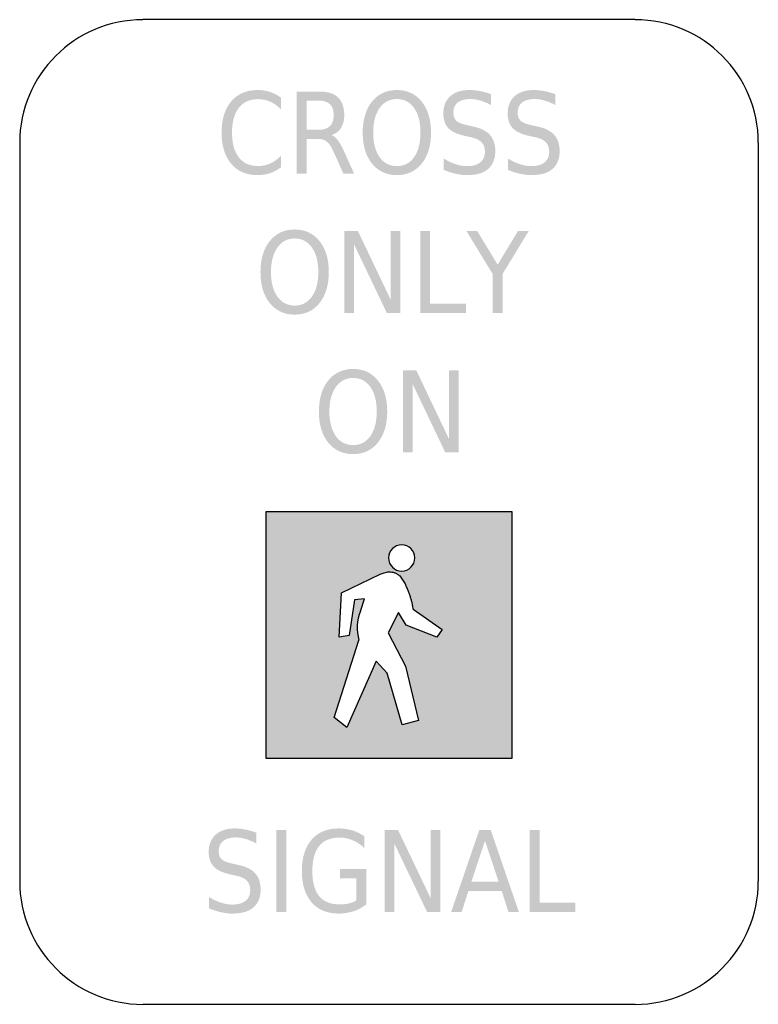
# Model space of a CAD drawing. Header units: inches. Extents: x -0.5 to 0.5, y -0.67 to 0.67.
import ezdxf

# ---------------------------------------------------------------- set-up
doc = ezdxf.new("R2010")
doc.units = ezdxf.units.IN
doc.header["$MEASUREMENT"] = 0

msp = doc.modelspace()

# ---------------------------------------------------------------- hatches: boundary and pattern name
h = msp.add_hatch(color=7)
edge = h.paths.add_edge_path()
edge.add_line((-0.1461, 0.5609), (-0.1461, 0.545))
edge.add_spline(control_points=[(-0.1461, 0.545), (-0.1506, 0.5497), (-0.1555, 0.5533), (-0.1607, 0.5556), (-0.1658, 0.5579), (-0.1713, 0.5591), (-0.1771, 0.5591), (-0.1885, 0.5591), (-0.1973, 0.5552), (-0.2033, 0.5474), (-0.2094, 0.5397), (-0.2125, 0.5285), (-0.2125, 0.5138), (-0.2125, 0.4991), (-0.2094, 0.4879), (-0.2033, 0.4802), (-0.1973, 0.4724), (-0.1885, 0.4685), (-0.1771, 0.4685), (-0.1713, 0.4685), (-0.1658, 0.4697), (-0.1607, 0.472), (-0.1555, 0.4744), (-0.1506, 0.4779), (-0.1461, 0.4826)], knot_values=[0, 0, 0, 0, 1, 1, 1, 2, 2, 2, 3, 3, 3, 4, 4, 4, 5, 5, 5, 6, 6, 6, 7, 7, 7, 8, 8, 8, 8], degree=3, periodic=0)
edge.add_line((-0.1461, 0.4826), (-0.1461, 0.4669))
edge.add_spline(control_points=[(-0.1461, 0.4669), (-0.1508, 0.4633), (-0.1558, 0.4606), (-0.1611, 0.4588), (-0.1664, 0.4571), (-0.172, 0.4562), (-0.1779, 0.4562), (-0.193, 0.4562), (-0.205, 0.4613), (-0.2137, 0.4716), (-0.2223, 0.4819), (-0.2267, 0.496), (-0.2267, 0.5138), (-0.2267, 0.5316), (-0.2223, 0.5457), (-0.2137, 0.556), (-0.205, 0.5663), (-0.193, 0.5714), (-0.1779, 0.5714), (-0.1719, 0.5714), (-0.1663, 0.5706), (-0.161, 0.5688), (-0.1557, 0.567), (-0.1507, 0.5644), (-0.1461, 0.5609)], knot_values=[0, 0, 0, 0, 1, 1, 1, 2, 2, 2, 3, 3, 3, 4, 4, 4, 5, 5, 5, 6, 6, 6, 7, 7, 7, 8, 8, 8, 8], degree=3, periodic=0)
h = msp.add_hatch(color=7)
edge = h.paths.add_edge_path()
edge.add_spline(control_points=[(-0.0778, 0.5104), (-0.0748, 0.5093), (-0.072, 0.507), (-0.0693, 0.5034), (-0.0666, 0.4999), (-0.0638, 0.4949), (-0.061, 0.4887)], knot_values=[0, 0, 0, 0, 1, 1, 1, 2, 2, 2, 2], degree=3, periodic=0)
edge.add_line((-0.061, 0.4887), (-0.0473, 0.4583))
edge.add_line((-0.0473, 0.4583), (-0.0618, 0.4583))
edge.add_line((-0.0618, 0.4583), (-0.0746, 0.4868))
edge.add_spline(control_points=[(-0.0746, 0.4868), (-0.0779, 0.4943), (-0.0811, 0.4992), (-0.0842, 0.5016), (-0.0873, 0.5041), (-0.0915, 0.5053), (-0.0969, 0.5053)], knot_values=[0, 0, 0, 0, 1, 1, 1, 2, 2, 2, 2], degree=3, periodic=0)
edge.add_line((-0.0969, 0.5053), (-0.1116, 0.5053))
edge.add_line((-0.1116, 0.5053), (-0.1116, 0.4583))
edge.add_line((-0.1116, 0.4583), (-0.1252, 0.4583))
edge.add_line((-0.1252, 0.4583), (-0.1252, 0.5694))
edge.add_line((-0.1252, 0.5694), (-0.0947, 0.5694))
edge.add_spline(control_points=[(-0.0947, 0.5694), (-0.0832, 0.5694), (-0.0747, 0.5668), (-0.0691, 0.5615), (-0.0635, 0.5562), (-0.0606, 0.5481), (-0.0606, 0.5374), (-0.0606, 0.5304), (-0.0621, 0.5246), (-0.065, 0.52), (-0.0679, 0.5154), (-0.0722, 0.5122), (-0.0778, 0.5104)], knot_values=[0, 0, 0, 0, 1, 1, 1, 2, 2, 2, 3, 3, 3, 4, 4, 4, 4], degree=3, periodic=0)
edge = h.paths.add_edge_path(flags=0)
edge.add_line((-0.1116, 0.5571), (-0.1116, 0.5176))
edge.add_line((-0.1116, 0.5176), (-0.0947, 0.5176))
edge.add_spline(control_points=[(-0.0947, 0.5176), (-0.0881, 0.5176), (-0.0832, 0.5193), (-0.0798, 0.5227), (-0.0765, 0.526), (-0.0749, 0.5309), (-0.0749, 0.5374), (-0.0749, 0.5439), (-0.0765, 0.5488), (-0.0798, 0.5521), (-0.0832, 0.5554), (-0.0881, 0.5571), (-0.0947, 0.5571)], knot_values=[0, 0, 0, 0, 1, 1, 1, 2, 2, 2, 3, 3, 3, 4, 4, 4, 4], degree=3, periodic=0)
edge.add_line((-0.0947, 0.5571), (-0.1116, 0.5571))
h = msp.add_hatch(color=7)
edge = h.paths.add_edge_path()
edge.add_spline(control_points=[(0.0106, 0.5714), (0.0247, 0.5714), (0.0359, 0.5662), (0.0443, 0.5558), (0.0527, 0.5453), (0.0569, 0.5313), (0.0569, 0.5138), (0.0569, 0.4963), (0.0527, 0.4823), (0.0443, 0.4718), (0.0359, 0.4614), (0.0247, 0.4562), (0.0106, 0.4562), (-0.0034, 0.4562), (-0.0146, 0.4614), (-0.023, 0.4718), (-0.0314, 0.4822), (-0.0356, 0.4962), (-0.0356, 0.5138), (-0.0356, 0.5313), (-0.0314, 0.5453), (-0.023, 0.5558), (-0.0146, 0.5662), (-0.0034, 0.5714), (0.0106, 0.5714)], knot_values=[0, 0, 0, 0, 1, 1, 1, 2, 2, 2, 3, 3, 3, 4, 4, 4, 5, 5, 5, 6, 6, 6, 7, 7, 7, 8, 8, 8, 8], degree=3, periodic=0)
edge = h.paths.add_edge_path(flags=0)
edge.add_spline(control_points=[(0.0106, 0.5592), (0.0008, 0.5592), (-0.007, 0.5552), (-0.0128, 0.547), (-0.0185, 0.5389), (-0.0214, 0.5278), (-0.0214, 0.5138), (-0.0214, 0.4998), (-0.0185, 0.4887), (-0.0128, 0.4806), (-0.007, 0.4724), (0.0008, 0.4684), (0.0106, 0.4684), (0.0205, 0.4684), (0.0283, 0.4724), (0.034, 0.4806), (0.0398, 0.4887), (0.0426, 0.4998), (0.0426, 0.5138), (0.0426, 0.5278), (0.0398, 0.5389), (0.034, 0.547), (0.0283, 0.5552), (0.0205, 0.5592), (0.0106, 0.5592)], knot_values=[0, 0, 0, 0, 1, 1, 1, 2, 2, 2, 3, 3, 3, 4, 4, 4, 5, 5, 5, 6, 6, 6, 7, 7, 7, 8, 8, 8, 8], degree=3, periodic=0)
h = msp.add_hatch(color=7)
edge = h.paths.add_edge_path()
edge.add_line((0.1379, 0.5658), (0.1379, 0.5511))
edge.add_spline(control_points=[(0.1379, 0.5511), (0.1328, 0.5539), (0.128, 0.5559), (0.1234, 0.5572), (0.1188, 0.5586), (0.1144, 0.5592), (0.1102, 0.5592), (0.1028, 0.5592), (0.0971, 0.5576), (0.0931, 0.5545), (0.0891, 0.5513), (0.0871, 0.5468), (0.0871, 0.5409), (0.0871, 0.536), (0.0885, 0.5323), (0.0911, 0.5298), (0.0938, 0.5273), (0.0988, 0.5253), (0.1063, 0.5237)], knot_values=[0, 0, 0, 0, 1, 1, 1, 2, 2, 2, 3, 3, 3, 4, 4, 4, 5, 5, 5, 6, 6, 6, 6], degree=3, periodic=0)
edge.add_line((0.1063, 0.5237), (0.1144, 0.5219))
edge.add_spline(control_points=[(0.1144, 0.5219), (0.1245, 0.5197), (0.132, 0.516), (0.1367, 0.5106), (0.1415, 0.5052), (0.1439, 0.498), (0.1439, 0.489), (0.1439, 0.4782), (0.1407, 0.4701), (0.1342, 0.4645), (0.1277, 0.4589), (0.1182, 0.4562), (0.1057, 0.4562), (0.1009, 0.4562), (0.0959, 0.4568), (0.0905, 0.458), (0.0852, 0.4591), (0.0797, 0.4609), (0.074, 0.4632)], knot_values=[0, 0, 0, 0, 1, 1, 1, 2, 2, 2, 3, 3, 3, 4, 4, 4, 5, 5, 5, 6, 6, 6, 6], degree=3, periodic=0)
edge.add_line((0.074, 0.4632), (0.074, 0.4787))
edge.add_spline(control_points=[(0.074, 0.4787), (0.0795, 0.4753), (0.0849, 0.4727), (0.0901, 0.471), (0.0954, 0.4692), (0.1006, 0.4684), (0.1057, 0.4684), (0.1134, 0.4684), (0.1193, 0.4701), (0.1235, 0.4734), (0.1278, 0.4768), (0.1299, 0.4816), (0.1299, 0.4879), (0.1299, 0.4933), (0.1283, 0.4976), (0.1253, 0.5007), (0.1223, 0.5037), (0.1173, 0.5061), (0.1104, 0.5076)], knot_values=[0, 0, 0, 0, 1, 1, 1, 2, 2, 2, 3, 3, 3, 4, 4, 4, 5, 5, 5, 6, 6, 6, 6], degree=3, periodic=0)
edge.add_line((0.1104, 0.5076), (0.1023, 0.5094))
edge.add_spline(control_points=[(0.1023, 0.5094), (0.0921, 0.5116), (0.0848, 0.5151), (0.0803, 0.5199), (0.0758, 0.5246), (0.0736, 0.5313), (0.0736, 0.5397), (0.0736, 0.5496), (0.0767, 0.5573), (0.0829, 0.563), (0.0892, 0.5686), (0.0977, 0.5714), (0.1087, 0.5714), (0.1134, 0.5714), (0.1182, 0.571), (0.123, 0.57), (0.1279, 0.5691), (0.1328, 0.5677), (0.1379, 0.5658)], knot_values=[0, 0, 0, 0, 1, 1, 1, 2, 2, 2, 3, 3, 3, 4, 4, 4, 5, 5, 5, 6, 6, 6, 6], degree=3, periodic=0)
h = msp.add_hatch(color=7)
edge = h.paths.add_edge_path()
edge.add_line((0.225, 0.5658), (0.225, 0.5511))
edge.add_spline(control_points=[(0.225, 0.5511), (0.2199, 0.5539), (0.215, 0.5559), (0.2105, 0.5572), (0.2059, 0.5586), (0.2015, 0.5592), (0.1973, 0.5592), (0.1899, 0.5592), (0.1842, 0.5576), (0.1802, 0.5545), (0.1762, 0.5513), (0.1742, 0.5468), (0.1742, 0.5409), (0.1742, 0.536), (0.1755, 0.5323), (0.1782, 0.5298), (0.1809, 0.5273), (0.1859, 0.5253), (0.1933, 0.5237)], knot_values=[0, 0, 0, 0, 1, 1, 1, 2, 2, 2, 3, 3, 3, 4, 4, 4, 5, 5, 5, 6, 6, 6, 6], degree=3, periodic=0)
edge.add_line((0.1933, 0.5237), (0.2015, 0.5219))
edge.add_spline(control_points=[(0.2015, 0.5219), (0.2116, 0.5197), (0.219, 0.516), (0.2238, 0.5106), (0.2286, 0.5052), (0.231, 0.498), (0.231, 0.489), (0.231, 0.4782), (0.2278, 0.4701), (0.2213, 0.4645), (0.2148, 0.4589), (0.2053, 0.4562), (0.1927, 0.4562), (0.188, 0.4562), (0.1829, 0.4568), (0.1776, 0.458), (0.1723, 0.4591), (0.1667, 0.4609), (0.161, 0.4632)], knot_values=[0, 0, 0, 0, 1, 1, 1, 2, 2, 2, 3, 3, 3, 4, 4, 4, 5, 5, 5, 6, 6, 6, 6], degree=3, periodic=0)
edge.add_line((0.161, 0.4632), (0.161, 0.4787))
edge.add_spline(control_points=[(0.161, 0.4787), (0.1666, 0.4753), (0.1719, 0.4727), (0.1772, 0.471), (0.1825, 0.4692), (0.1876, 0.4684), (0.1927, 0.4684), (0.2004, 0.4684), (0.2064, 0.4701), (0.2106, 0.4734), (0.2148, 0.4768), (0.2169, 0.4816), (0.2169, 0.4879), (0.2169, 0.4933), (0.2154, 0.4976), (0.2124, 0.5007), (0.2094, 0.5037), (0.2044, 0.5061), (0.1975, 0.5076)], knot_values=[0, 0, 0, 0, 1, 1, 1, 2, 2, 2, 3, 3, 3, 4, 4, 4, 5, 5, 5, 6, 6, 6, 6], degree=3, periodic=0)
edge.add_line((0.1975, 0.5076), (0.1893, 0.5094))
edge.add_spline(control_points=[(0.1893, 0.5094), (0.1792, 0.5116), (0.1719, 0.5151), (0.1674, 0.5199), (0.1629, 0.5246), (0.1607, 0.5313), (0.1607, 0.5397), (0.1607, 0.5496), (0.1638, 0.5573), (0.17, 0.563), (0.1762, 0.5686), (0.1848, 0.5714), (0.1957, 0.5714), (0.2004, 0.5714), (0.2052, 0.571), (0.2101, 0.57), (0.2149, 0.5691), (0.2199, 0.5677), (0.225, 0.5658)], knot_values=[0, 0, 0, 0, 1, 1, 1, 2, 2, 2, 3, 3, 3, 4, 4, 4, 5, 5, 5, 6, 6, 6, 6], degree=3, periodic=0)
h = msp.add_hatch(color=7)
edge = h.paths.add_edge_path()
edge.add_spline(control_points=[(-0.1277, 0.3826), (-0.1137, 0.3826), (-0.1025, 0.3773), (-0.0941, 0.3669), (-0.0857, 0.3565), (-0.0815, 0.3424), (-0.0815, 0.3249), (-0.0815, 0.3074), (-0.0857, 0.2934), (-0.0941, 0.2829), (-0.1025, 0.2725), (-0.1137, 0.2673), (-0.1277, 0.2673), (-0.1418, 0.2673), (-0.153, 0.2725), (-0.1614, 0.2829), (-0.1698, 0.2933), (-0.174, 0.3073), (-0.174, 0.3249), (-0.174, 0.3424), (-0.1698, 0.3565), (-0.1614, 0.3669), (-0.153, 0.3773), (-0.1418, 0.3826), (-0.1277, 0.3826)], knot_values=[0, 0, 0, 0, 1, 1, 1, 2, 2, 2, 3, 3, 3, 4, 4, 4, 5, 5, 5, 6, 6, 6, 7, 7, 7, 8, 8, 8, 8], degree=3, periodic=0)
edge = h.paths.add_edge_path(flags=0)
edge.add_spline(control_points=[(-0.1277, 0.3704), (-0.1375, 0.3704), (-0.1453, 0.3663), (-0.1511, 0.3581), (-0.1569, 0.35), (-0.1598, 0.3389), (-0.1598, 0.3249), (-0.1598, 0.3109), (-0.1569, 0.2998), (-0.1511, 0.2917), (-0.1453, 0.2836), (-0.1375, 0.2795), (-0.1277, 0.2795), (-0.1179, 0.2795), (-0.1101, 0.2836), (-0.1044, 0.2917), (-0.0986, 0.2998), (-0.0957, 0.3109), (-0.0957, 0.3249), (-0.0957, 0.3389), (-0.0986, 0.35), (-0.1044, 0.3581), (-0.1101, 0.3663), (-0.1179, 0.3704), (-0.1277, 0.3704)], knot_values=[0, 0, 0, 0, 1, 1, 1, 2, 2, 2, 3, 3, 3, 4, 4, 4, 5, 5, 5, 6, 6, 6, 7, 7, 7, 8, 8, 8, 8], degree=3, periodic=0)
for points in [[(-0.0604, 0.3805), (-0.0421, 0.3805), (0.0022, 0.2876), (0.0022, 0.3805), (0.0153, 0.3805), (0.0153, 0.2694), (-0.0029, 0.2694), (-0.0473, 0.3624), (-0.0473, 0.2694), (-0.0604, 0.2694), (-0.0604, 0.3805)], [(0.0422, 0.3805), (0.0557, 0.3805), (0.0557, 0.2821), (0.1044, 0.2821), (0.1044, 0.2694), (0.0422, 0.2694), (0.0422, 0.3805)], [(0.1048, 0.3805), (0.1194, 0.3805), (0.1471, 0.3349), (0.1746, 0.3805), (0.1892, 0.3805), (0.1538, 0.3224), (0.1538, 0.2694), (0.1403, 0.2694), (0.1403, 0.3224), (0.1048, 0.3805)], [(0.0188, 0.1917), (0.037, 0.1917), (0.0813, 0.0987), (0.0813, 0.1917), (0.0944, 0.1917), (0.0944, 0.0806), (0.0762, 0.0806), (0.0319, 0.1735), (0.0319, 0.0806), (0.0188, 0.0806), (0.0188, 0.1917)], [(-0.1527, -0.4305), (-0.1391, -0.4305), (-0.1391, -0.5416), (-0.1527, -0.5416), (-0.1527, -0.4305)], [(-0.006, -0.4305), (0.0122, -0.4305), (0.0566, -0.5235), (0.0566, -0.4305), (0.0697, -0.4305), (0.0697, -0.5416), (0.0515, -0.5416), (0.0071, -0.4487), (0.0071, -0.5416), (-0.006, -0.5416), (-0.006, -0.4305)], [(0.1903, -0.4305), (0.2039, -0.4305), (0.2039, -0.529), (0.2525, -0.529), (0.2525, -0.5416), (0.1903, -0.5416), (0.1903, -0.4305)]]:
    msp.add_hatch(color=7).paths.add_polyline_path(points)
h = msp.add_hatch(color=7)
edge = h.paths.add_edge_path()
edge.add_spline(control_points=[(-0.0486, 0.1937), (-0.0346, 0.1937), (-0.0233, 0.1885), (-0.015, 0.178), (-0.0066, 0.1676), (-0.0024, 0.1536), (-0.0024, 0.136), (-0.0024, 0.1185), (-0.0066, 0.1045), (-0.015, 0.0941), (-0.0233, 0.0836), (-0.0346, 0.0784), (-0.0486, 0.0784), (-0.0626, 0.0784), (-0.0739, 0.0836), (-0.0823, 0.094), (-0.0907, 0.1044), (-0.0949, 0.1184), (-0.0949, 0.136), (-0.0949, 0.1536), (-0.0907, 0.1676), (-0.0823, 0.178), (-0.0739, 0.1885), (-0.0626, 0.1937), (-0.0486, 0.1937)], knot_values=[0, 0, 0, 0, 1, 1, 1, 2, 2, 2, 3, 3, 3, 4, 4, 4, 5, 5, 5, 6, 6, 6, 7, 7, 7, 8, 8, 8, 8], degree=3, periodic=0)
edge = h.paths.add_edge_path(flags=0)
edge.add_spline(control_points=[(-0.0486, 0.1815), (-0.0584, 0.1815), (-0.0662, 0.1774), (-0.072, 0.1693), (-0.0778, 0.1611), (-0.0807, 0.15), (-0.0807, 0.136), (-0.0807, 0.122), (-0.0778, 0.1109), (-0.072, 0.1028), (-0.0662, 0.0947), (-0.0584, 0.0906), (-0.0486, 0.0906), (-0.0388, 0.0906), (-0.031, 0.0947), (-0.0252, 0.1028), (-0.0195, 0.1109), (-0.0166, 0.122), (-0.0166, 0.136), (-0.0166, 0.15), (-0.0195, 0.1611), (-0.0252, 0.1693), (-0.031, 0.1774), (-0.0388, 0.1815), (-0.0486, 0.1815)], knot_values=[0, 0, 0, 0, 1, 1, 1, 2, 2, 2, 3, 3, 3, 4, 4, 4, 5, 5, 5, 6, 6, 6, 7, 7, 7, 8, 8, 8, 8], degree=3, periodic=0)
h = msp.add_hatch(color=7)
h.paths.add_polyline_path([(0.1667, -0.3333), (0.1667, 0), (-0.1666, 0), (-0.1666, -0.3333), (0.1667, -0.3333)])
h.paths.add_polyline_path([(0.072, -0.1591), (0.0327, -0.1316), (0.0324, -0.1311), (0.0324, -0.1307), (0.0322, -0.1302), (0.0322, -0.1296), (0.0322, -0.1291), (0.032, -0.1287), (0.032, -0.128), (0.0318, -0.1276), (0.0318, -0.1271), (0.0316, -0.1264), (0.0316, -0.126), (0.0316, -0.1256), (0.0313, -0.1249), (0.0311, -0.124), (0.0309, -0.1233), (0.0309, -0.1224), (0.0307, -0.1218), (0.0304, -0.1211), (0.0302, -0.1202), (0.03, -0.1196), (0.0298, -0.1189), (0.0296, -0.1182), (0.0296, -0.1173), (0.0293, -0.1167), (0.0289, -0.1158), (0.0287, -0.1151), (0.0284, -0.1142), (0.0282, -0.1136), (0.028, -0.1127), (0.0276, -0.112), (0.0273, -0.1111), (0.0271, -0.1104), (0.0269, -0.1096), (0.0264, -0.1089), (0.0262, -0.108), (0.026, -0.1073), (0.0256, -0.1064), (0.0253, -0.1056), (0.0249, -0.1049), (0.0247, -0.104), (0.0242, -0.1031), (0.0238, -0.1024), (0.0236, -0.1016), (0.0231, -0.1007), (0.0229, -0.0998), (0.0224, -0.0991), (0.022, -0.0982), (0.0218, -0.0973), (0.0211, -0.0964), (0.0207, -0.0956), (0.0202, -0.0944), (0.0198, -0.0936), (0.0191, -0.0927), (0.0184, -0.0918), (0.018, -0.0909), (0.0173, -0.09), (0.0167, -0.0891), (0.016, -0.0882), (0.0151, -0.0876), (0.0144, -0.0867), (0.014, -0.0862), (0.0136, -0.0858), (0.0129, -0.0851), (0.0124, -0.0849), (0.0118, -0.0844), (0.0113, -0.084), (0.0107, -0.0836), (0.01, -0.0833), (0.0093, -0.0829), (0.0087, -0.0827), (0.0082, -0.0824), (0.0076, -0.0822), (0.0069, -0.082), (0.0062, -0.0818), (0.0058, -0.0818), (0.0051, -0.0816), (0.0044, -0.0813), (0.004, -0.0813), (0.0033, -0.0811), (0.0027, -0.0811), (0.0022, -0.0809), (0.0016, -0.0809), (0.0009, -0.0809), (0.0004, -0.0809), (-0.0002, -0.0811), (-0.0009, -0.0811), (-0.0013, -0.0811), (-0.002, -0.0811), (-0.0027, -0.0813), (-0.0031, -0.0813), (-0.0038, -0.0816), (-0.0042, -0.0816), (-0.0049, -0.0818), (-0.0053, -0.0818), (-0.006, -0.082), (-0.0064, -0.0822), (-0.0069, -0.0824), (-0.0073, -0.0824), (-0.0078, -0.0827), (-0.0082, -0.0829), (-0.0087, -0.0831), (-0.0091, -0.0831), (-0.0096, -0.0833), (-0.01, -0.0836), (-0.0104, -0.0838), (-0.0109, -0.084), (-0.0113, -0.0842), (-0.0118, -0.0844), (-0.0644, -0.1096), (-0.0673, -0.1693), (-0.0538, -0.1673), (-0.0467, -0.1189), (-0.0329, -0.1176), (-0.0387, -0.1342), (-0.0409, -0.1407), (-0.0424, -0.1471), (-0.0431, -0.1538), (-0.0431, -0.1604), (-0.0422, -0.1671), (-0.0407, -0.1738), (-0.0744, -0.278), (-0.0573, -0.2918), (-0.0173, -0.2018), (-0.0024, -0.2182), (0.0178, -0.2882), (0.0402, -0.2822), (0.0222, -0.2089), (-0.0009, -0.1636), (0.0127, -0.1362), (0.0231, -0.1533), (0.0649, -0.1696), (0.072, -0.1591)], flags=0)
edge = h.paths.add_edge_path(flags=0)
edge.add_spline(control_points=[(0.0349, -0.0622), (0.0349, -0.072), (0.027, -0.08), (0.0172, -0.08), (0.0074, -0.08), (-0.0006, -0.072), (-0.0006, -0.0622), (-0.0006, -0.0524), (0.0074, -0.0444), (0.0172, -0.0444), (0.027, -0.0444), (0.0349, -0.0524), (0.0349, -0.0622)], knot_values=[0, 0, 0, 0, 1, 1, 1, 2, 2, 2, 3, 3, 3, 4, 4, 4, 4], degree=3, periodic=0)
h = msp.add_hatch(color=7)
edge = h.paths.add_edge_path()
edge.add_line((-0.1798, -0.4342), (-0.1798, -0.4488))
edge.add_spline(control_points=[(-0.1798, -0.4488), (-0.1849, -0.4461), (-0.1898, -0.4441), (-0.1943, -0.4427), (-0.1989, -0.4414), (-0.2033, -0.4407), (-0.2075, -0.4407), (-0.2149, -0.4407), (-0.2206, -0.4423), (-0.2246, -0.4455), (-0.2286, -0.4487), (-0.2306, -0.4532), (-0.2306, -0.459), (-0.2306, -0.4639), (-0.2293, -0.4677), (-0.2266, -0.4702), (-0.224, -0.4727), (-0.2189, -0.4747), (-0.2115, -0.4762)], knot_values=[0, 0, 0, 0, 1, 1, 1, 2, 2, 2, 3, 3, 3, 4, 4, 4, 5, 5, 5, 6, 6, 6, 6], degree=3, periodic=0)
edge.add_line((-0.2115, -0.4762), (-0.2034, -0.4781))
edge.add_spline(control_points=[(-0.2034, -0.4781), (-0.1932, -0.4802), (-0.1858, -0.484), (-0.181, -0.4894), (-0.1762, -0.4947), (-0.1738, -0.502), (-0.1738, -0.511), (-0.1738, -0.5217), (-0.177, -0.5299), (-0.1835, -0.5355), (-0.19, -0.541), (-0.1995, -0.5438), (-0.2121, -0.5438), (-0.2168, -0.5438), (-0.2219, -0.5432), (-0.2272, -0.542), (-0.2325, -0.5408), (-0.2381, -0.5391), (-0.2438, -0.5367)], knot_values=[0, 0, 0, 0, 1, 1, 1, 2, 2, 2, 3, 3, 3, 4, 4, 4, 5, 5, 5, 6, 6, 6, 6], degree=3, periodic=0)
edge.add_line((-0.2438, -0.5367), (-0.2438, -0.5213))
edge.add_spline(control_points=[(-0.2438, -0.5213), (-0.2383, -0.5247), (-0.2329, -0.5273), (-0.2276, -0.529), (-0.2224, -0.5307), (-0.2172, -0.5316), (-0.2121, -0.5316), (-0.2044, -0.5316), (-0.1984, -0.5299), (-0.1942, -0.5265), (-0.19, -0.5232), (-0.1879, -0.5183), (-0.1879, -0.5121), (-0.1879, -0.5066), (-0.1894, -0.5024), (-0.1924, -0.4993), (-0.1954, -0.4962), (-0.2004, -0.4939), (-0.2073, -0.4924)], knot_values=[0, 0, 0, 0, 1, 1, 1, 2, 2, 2, 3, 3, 3, 4, 4, 4, 5, 5, 5, 6, 6, 6, 6], degree=3, periodic=0)
edge.add_line((-0.2073, -0.4924), (-0.2155, -0.4906))
edge.add_spline(control_points=[(-0.2155, -0.4906), (-0.2256, -0.4884), (-0.2329, -0.4849), (-0.2374, -0.4801), (-0.2419, -0.4753), (-0.2441, -0.4687), (-0.2441, -0.4602), (-0.2441, -0.4504), (-0.241, -0.4427), (-0.2348, -0.437), (-0.2286, -0.4314), (-0.22, -0.4285), (-0.2091, -0.4285), (-0.2044, -0.4285), (-0.1996, -0.429), (-0.1947, -0.4299), (-0.1899, -0.4309), (-0.1849, -0.4323), (-0.1798, -0.4342)], knot_values=[0, 0, 0, 0, 1, 1, 1, 2, 2, 2, 3, 3, 3, 4, 4, 4, 5, 5, 5, 6, 6, 6, 6], degree=3, periodic=0)
h = msp.add_hatch(color=7)
edge = h.paths.add_edge_path()
edge.add_line((-0.0441, -0.5258), (-0.0441, -0.4959))
edge.add_line((-0.0441, -0.4959), (-0.0662, -0.4959))
edge.add_line((-0.0662, -0.4959), (-0.0662, -0.4836))
edge.add_line((-0.0662, -0.4836), (-0.0307, -0.4836))
edge.add_line((-0.0307, -0.4836), (-0.0307, -0.5313))
edge.add_spline(control_points=[(-0.0307, -0.5313), (-0.0359, -0.5354), (-0.0417, -0.5385), (-0.048, -0.5406), (-0.0543, -0.5427), (-0.061, -0.5438), (-0.0681, -0.5438), (-0.0838, -0.5438), (-0.096, -0.5387), (-0.1048, -0.5286), (-0.1136, -0.5184), (-0.118, -0.5043), (-0.118, -0.4862), (-0.118, -0.468), (-0.1136, -0.4539), (-0.1048, -0.4437), (-0.096, -0.4336), (-0.0838, -0.4285), (-0.0681, -0.4285), (-0.0616, -0.4285), (-0.0554, -0.4294), (-0.0496, -0.4312), (-0.0437, -0.433), (-0.0383, -0.4356), (-0.0333, -0.4391)], knot_values=[0, 0, 0, 0, 1, 1, 1, 2, 2, 2, 3, 3, 3, 4, 4, 4, 5, 5, 5, 6, 6, 6, 7, 7, 7, 8, 8, 8, 8], degree=3, periodic=0)
edge.add_line((-0.0333, -0.4391), (-0.0333, -0.4551))
edge.add_spline(control_points=[(-0.0333, -0.4551), (-0.0383, -0.4504), (-0.0436, -0.4468), (-0.0493, -0.4445), (-0.0549, -0.4421), (-0.0608, -0.4409), (-0.067, -0.4409), (-0.0792, -0.4409), (-0.0884, -0.4447), (-0.0946, -0.4523), (-0.1007, -0.4599), (-0.1038, -0.4712), (-0.1038, -0.4862), (-0.1038, -0.5012), (-0.1007, -0.5125), (-0.0946, -0.5201), (-0.0884, -0.5277), (-0.0792, -0.5314), (-0.067, -0.5314), (-0.0622, -0.5314), (-0.0579, -0.531), (-0.0542, -0.5301), (-0.0504, -0.5292), (-0.0471, -0.5277), (-0.0441, -0.5258)], knot_values=[0, 0, 0, 0, 1, 1, 1, 2, 2, 2, 3, 3, 3, 4, 4, 4, 5, 5, 5, 6, 6, 6, 7, 7, 7, 8, 8, 8, 8], degree=3, periodic=0)
h = msp.add_hatch(color=7)
h.paths.add_polyline_path([(0.1223, -0.4305), (0.1377, -0.4305), (0.1758, -0.5416), (0.1617, -0.5416), (0.1526, -0.5131), (0.1075, -0.5131), (0.0984, -0.5416), (0.0841, -0.5416), (0.1223, -0.4305)])
h.paths.add_polyline_path([(0.13, -0.4453), (0.1116, -0.5006), (0.1484, -0.5006), (0.13, -0.4453)], flags=0)

# ---------------------------------------------------------------- linework, layer by layer
at = {"color": 7}
for p, q in [((0.3333, 0.6667), (-0.3333, 0.6667)), ((-0.5, 0.5), (-0.5, -0.5)), ((0.5, 0.5), (0.5, -0.5)), ((-0.0644, -0.1096), (-0.0118, -0.0844)), ((-0.0673, -0.1694), (-0.0644, -0.1096)), ((-0.0466, -0.1189), (-0.0539, -0.1673)), ((-0.033, -0.1176), (-0.0466, -0.1189)), ((-0.0385, -0.1341), (-0.033, -0.1176)), ((0.0326, -0.1316), (0.072, -0.1591)), ((0.0127, -0.1362), (-0.001, -0.1635)), ((0.0231, -0.1533), (0.0127, -0.1362)), ((0.0648, -0.1695), (0.0231, -0.1533)), ((0.072, -0.1591), (0.0648, -0.1695)), ((-0.0539, -0.1673), (-0.0673, -0.1694)), ((-0.001, -0.1635), (0.0222, -0.2089)), ((-0.0744, -0.2781), (-0.0408, -0.1736)), ((-0.0173, -0.2018), (-0.0573, -0.2918)), ((-0.0025, -0.2183), (-0.0173, -0.2018)), ((0.0222, -0.2089), (0.0401, -0.2822)), ((0.0178, -0.2883), (-0.0025, -0.2183)), ((-0.0573, -0.2918), (-0.0744, -0.2781)), ((0.0401, -0.2822), (0.0178, -0.2883)), ((-0.3333, -0.6666), (0.3333, -0.6666))]:
    msp.add_line(p, q, dxfattribs=at)
msp.add_lwpolyline([(0.1667, -0.3333), (0.1667, 0), (-0.1666, 0), (-0.1666, -0.3333), (0.1667, -0.3333)], close=True, dxfattribs=at)
for points in [[(-0.3333, 0.6666), (-0.4254, 0.6666), (-0.5, 0.592), (-0.5, 0.5)], [(0.5, 0.5), (0.5, 0.592), (0.4254, 0.6666), (0.3333, 0.6666)], [(-0.0386, -0.1342), (-0.0439, -0.1467), (-0.0446, -0.1607), (-0.0407, -0.1737)], [(-0.5, -0.5), (-0.5, -0.592), (-0.4254, -0.6667), (-0.3333, -0.6667)], [(0.3333, -0.6667), (0.4254, -0.6667), (0.5, -0.592), (0.5, -0.5)]]:
    msp.add_open_spline(points, degree=3, dxfattribs=at)
for points, knots in [([(0.0349, -0.0622), (0.0349, -0.072), (0.027, -0.08), (0.0172, -0.08), (0.0074, -0.08), (-0.0006, -0.072), (-0.0006, -0.0622), (-0.0006, -0.0524), (0.0074, -0.0444), (0.0172, -0.0444), (0.027, -0.0444), (0.0349, -0.0524), (0.0349, -0.0622)], [0, 0, 0, 0, 1, 1, 1, 2, 2, 2, 3, 3, 3, 4, 4, 4, 4]), ([(-0.0118, -0.0844), (-0.0109, -0.084), (-0.0101, -0.0836), (-0.0092, -0.0832), (-0.0083, -0.0828), (-0.0074, -0.0825), (-0.0065, -0.0822), (-0.0054, -0.0818), (-0.0043, -0.0816), (-0.0031, -0.0814), (-0.002, -0.0812), (-0.0008, -0.0811), (0.0003, -0.081), (0.0016, -0.0809), (0.0028, -0.081), (0.0039, -0.0813), (0.0051, -0.0815), (0.0063, -0.0818), (0.0075, -0.0822), (0.0088, -0.0826), (0.0101, -0.0832), (0.0112, -0.084), (0.0124, -0.0847), (0.0135, -0.0856), (0.0145, -0.0866), (0.016, -0.0882), (0.0173, -0.0899), (0.0185, -0.0917), (0.0197, -0.0935), (0.0208, -0.0954), (0.0217, -0.0974), (0.0224, -0.0991), (0.0232, -0.1007), (0.0239, -0.1023), (0.0246, -0.104), (0.0253, -0.1056), (0.0259, -0.1073), (0.0265, -0.1089), (0.0271, -0.1104), (0.0277, -0.1119), (0.0282, -0.1135), (0.0288, -0.1151), (0.0292, -0.1166), (0.0297, -0.1181), (0.0301, -0.1196), (0.0305, -0.1211), (0.0308, -0.1225), (0.0312, -0.124), (0.0315, -0.1255), (0.0317, -0.1266), (0.0318, -0.1276), (0.032, -0.1286), (0.0322, -0.1296), (0.0324, -0.1306), (0.0326, -0.1316)], [0, 0, 0, 0, 1, 1, 1, 2, 2, 2, 3, 3, 3, 4, 4, 4, 5, 5, 5, 6, 6, 6, 7, 7, 7, 8, 8, 8, 9, 9, 9, 10, 10, 10, 11, 11, 11, 12, 12, 12, 13, 13, 13, 14, 14, 14, 15, 15, 15, 16, 16, 16, 17, 17, 17, 18, 18, 18, 18])]:
    msp.add_open_spline(points, degree=3, knots=knots, dxfattribs=at)

doc.saveas('drawing.dxf')
